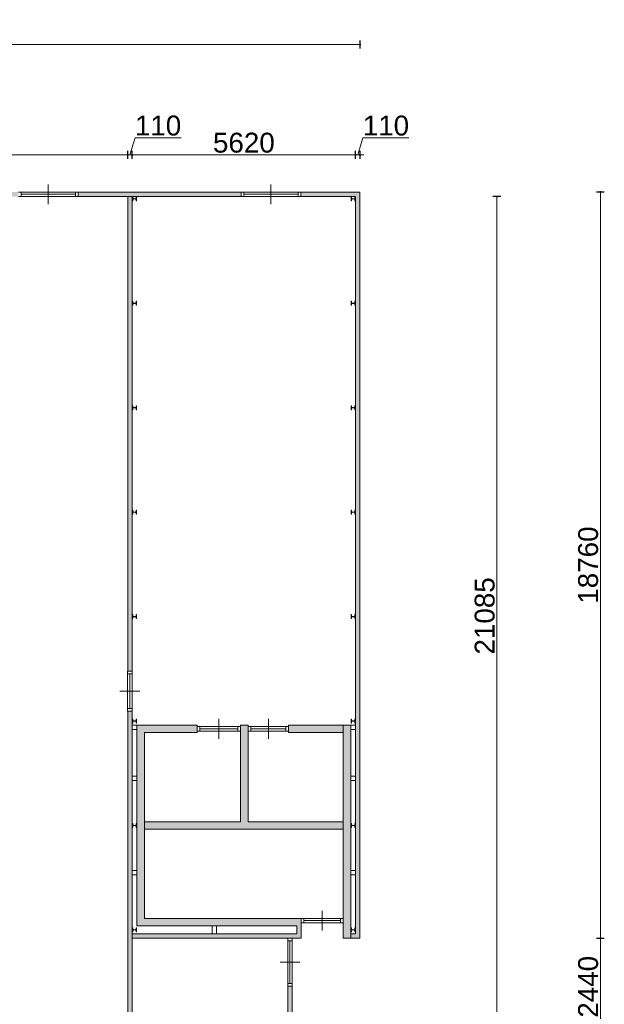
# Model space of a CAD drawing. Header units: millimetres. Extents: x 755778 to 1537169, y 90093 to 392038.
# Tile 55 of 134: x 832180 to 846880, y 360518 to 385267. Entities that reach past the tile are written whole.
import ezdxf

# ---------------------------------------------------------------- set-up
doc = ezdxf.new("R2010")
doc.units = ezdxf.units.MM
doc.layers.add('maatlijnen', color=7, linetype='Continuous')
doc.layers.add('NIV 00', color=7, linetype='Continuous')
doc.styles.get("Standard").update_dxf_attribs({"font": 'arial.ttf'})
doc.dimstyles.new('even', dxfattribs={"dimtxt": 500, "dimasz": 50, "dimexe": 100, "dimexo": 0, "dimgap": 50, "dimtad": 1, "dimdec": 0, "dimzin": 0, "dimdsep": 46, "dimtxsty": 'Standard', "dimblk": 'DOT', "dimcen": 1, "dimclrd": 7, "dimclre": 7, "dimclrt": 7, "dimadec": 0, "dimazin": 0, "dimtfac": 1, "dimtdec": 0, "dimtofl": 0, "dimtmove": 0, "dimatfit": 2, "dimldrblk": 'DOT', "dimfxl": 100, "dimfxlon": 1, "dimtolj": 1, "dimtzin": 0, "dimlwd": 5, "dimarcsym": 0})

# ---------------------------------------------------------------- blocks, each defined once
blk = doc.blocks.new('_Dot')
at = {"color": 0, "linetype": 'ByBlock', "lineweight": -2}
blk.add_line((-0.5, 0), (-1, 0), dxfattribs=at)
at = {"color": 0, "linetype": 'ByBlock', "const_width": 0.5}
blk.add_lwpolyline([(-0.25, 0, 1), (0.25, 0, 1)], format="xyb", close=True, dxfattribs=at)
blk = doc.blocks.new('*D106')
at = {"layer": 'Defpoints', "color": 0, "lineweight": 5, "transparency": 16777216}
for p in [(834897, 381867), (792637, 381175), (834897, 380126)]:
    blk.add_point(p, dxfattribs=at)
at = {"layer": 'maatlijnen', "color": 7, "lineweight": -2, "transparency": 16777216}
for p, q in [((792637, 381767), (792637, 381967)), ((834897, 381767), (834897, 381967))]:
    blk.add_line(p, q, dxfattribs=at)
at = {"layer": 'maatlijnen', "color": 7, "lineweight": 5, "transparency": 16777216}
blk.add_line((792687, 381867), (834847, 381867), dxfattribs=at)
at = {"layer": 'maatlijnen', "color": 7, "lineweight": 5, "transparency": 16777216, "xscale": 50, "yscale": 50, "zscale": 50, "rotation": 180}
blk.add_blockref('_Dot', (792637, 381867), dxfattribs=at)
at = {"layer": 'maatlijnen', "color": 7, "lineweight": 5, "transparency": 16777216, "xscale": 50, "yscale": 50, "zscale": 50}
blk.add_blockref('_Dot', (834897, 381867), dxfattribs=at)
at = {"layer": 'maatlijnen', "color": 7, "lineweight": 5, "transparency": 16777216, "insert": (813767, 382173), "char_height": 500, "attachment_point": 5}
blk.add_mtext('\\A1;42260', dxfattribs=at)
blk = doc.blocks.new('*D107')
at = {"layer": 'Defpoints', "color": 0, "lineweight": 5, "transparency": 16777216}
for p in [(835007, 381867), (834897, 380126), (835007, 380116)]:
    blk.add_point(p, dxfattribs=at)
at = {"layer": 'maatlijnen', "color": 7, "lineweight": 5, "transparency": 16777216}
for p, q in [((834952, 381867), (835081, 382298)), ((835081, 382298), (836237, 382298)), ((834847, 381867), (834797, 381867)), ((834897, 381867), (835007, 381867)), ((835057, 381867), (835107, 381867))]:
    blk.add_line(p, q, dxfattribs=at)
at = {"layer": 'maatlijnen', "color": 7, "lineweight": -2, "transparency": 16777216}
for p, q in [((834897, 381767), (834897, 381967)), ((835007, 381767), (835007, 381967))]:
    blk.add_line(p, q, dxfattribs=at)
at = {"layer": 'maatlijnen', "color": 7, "lineweight": 5, "transparency": 16777216, "xscale": 50, "yscale": 50, "zscale": 50}
blk.add_blockref('_Dot', (834897, 381867), dxfattribs=at)
at = {"layer": 'maatlijnen', "color": 7, "lineweight": 5, "transparency": 16777216, "xscale": 50, "yscale": 50, "zscale": 50, "rotation": 180}
blk.add_blockref('_Dot', (835007, 381867), dxfattribs=at)
at = {"layer": 'maatlijnen', "color": 7, "lineweight": 5, "transparency": 16777216, "insert": (835659, 382603), "char_height": 500, "attachment_point": 5}
blk.add_mtext('\\A1;110', dxfattribs=at)
blk = doc.blocks.new('*D108')
at = {"layer": 'Defpoints', "color": 0, "lineweight": 5, "transparency": 16777216}
for p in [(840627, 381867), (835007, 380116), (840627, 379707)]:
    blk.add_point(p, dxfattribs=at)
at = {"layer": 'maatlijnen', "color": 7, "lineweight": -2, "transparency": 16777216}
for p, q in [((835007, 381767), (835007, 381967)), ((840627, 381767), (840627, 381967))]:
    blk.add_line(p, q, dxfattribs=at)
at = {"layer": 'maatlijnen', "color": 7, "lineweight": 5, "transparency": 16777216}
blk.add_line((835057, 381867), (840577, 381867), dxfattribs=at)
at = {"layer": 'maatlijnen', "color": 7, "lineweight": 5, "transparency": 16777216, "xscale": 50, "yscale": 50, "zscale": 50, "rotation": 180}
blk.add_blockref('_Dot', (835007, 381867), dxfattribs=at)
at = {"layer": 'maatlijnen', "color": 7, "lineweight": 5, "transparency": 16777216, "xscale": 50, "yscale": 50, "zscale": 50}
blk.add_blockref('_Dot', (840627, 381867), dxfattribs=at)
at = {"layer": 'maatlijnen', "color": 7, "lineweight": 5, "transparency": 16777216, "insert": (837817, 382173), "char_height": 500, "attachment_point": 5}
blk.add_mtext('\\A1;5620', dxfattribs=at)
blk = doc.blocks.new('*D109')
at = {"layer": 'Defpoints', "color": 0, "lineweight": 5, "transparency": 16777216}
for p in [(840737, 381867), (840627, 379707), (840737, 379717)]:
    blk.add_point(p, dxfattribs=at)
at = {"layer": 'maatlijnen', "color": 7, "lineweight": 5, "transparency": 16777216}
for p, q in [((840682, 381867), (840811, 382298)), ((840811, 382298), (841967, 382298)), ((840577, 381867), (840527, 381867)), ((840627, 381867), (840737, 381867)), ((840787, 381867), (840837, 381867))]:
    blk.add_line(p, q, dxfattribs=at)
at = {"layer": 'maatlijnen', "color": 7, "lineweight": -2, "transparency": 16777216}
for p, q in [((840627, 381767), (840627, 381967)), ((840737, 381767), (840737, 381967))]:
    blk.add_line(p, q, dxfattribs=at)
at = {"layer": 'maatlijnen', "color": 7, "lineweight": 5, "transparency": 16777216, "xscale": 50, "yscale": 50, "zscale": 50}
blk.add_blockref('_Dot', (840627, 381867), dxfattribs=at)
at = {"layer": 'maatlijnen', "color": 7, "lineweight": 5, "transparency": 16777216, "xscale": 50, "yscale": 50, "zscale": 50, "rotation": 180}
blk.add_blockref('_Dot', (840737, 381867), dxfattribs=at)
at = {"layer": 'maatlijnen', "color": 7, "lineweight": 5, "transparency": 16777216, "insert": (841389, 382603), "char_height": 500, "attachment_point": 5}
blk.add_mtext('\\A1;110', dxfattribs=at)
blk = doc.blocks.new('*D110')
at = {"layer": 'Defpoints', "color": 0, "lineweight": 5, "transparency": 16777216}
for p in [(840737, 384641), (788197, 380938), (840737, 380938)]:
    blk.add_point(p, dxfattribs=at)
at = {"layer": 'maatlijnen', "color": 7, "lineweight": -2, "transparency": 16777216}
for p, q in [((788197, 384541), (788197, 384741)), ((840737, 384541), (840737, 384741))]:
    blk.add_line(p, q, dxfattribs=at)
at = {"layer": 'maatlijnen', "color": 7, "lineweight": 5, "transparency": 16777216}
blk.add_line((788247, 384641), (840687, 384641), dxfattribs=at)
at = {"layer": 'maatlijnen', "color": 7, "lineweight": 5, "transparency": 16777216, "xscale": 50, "yscale": 50, "zscale": 50, "rotation": 180}
blk.add_blockref('_Dot', (788197, 384641), dxfattribs=at)
at = {"layer": 'maatlijnen', "color": 7, "lineweight": 5, "transparency": 16777216, "xscale": 50, "yscale": 50, "zscale": 50}
blk.add_blockref('_Dot', (840737, 384641), dxfattribs=at)
at = {"layer": 'maatlijnen', "color": 7, "lineweight": 5, "transparency": 16777216, "insert": (814467, 384946), "char_height": 500, "attachment_point": 5}
blk.add_mtext('\\A1;52540', dxfattribs=at)
blk = doc.blocks.new('*D118')
at = {"layer": 'Defpoints', "color": 0, "lineweight": 5, "transparency": 16777216}
for p in [(840737, 362178), (846780, 362178), (840737, 359738)]:
    blk.add_point(p, dxfattribs=at)
at = {"layer": 'maatlijnen', "color": 7, "lineweight": -2, "transparency": 16777216}
for p, q in [((846680, 362178), (846880, 362178)), ((846680, 359738), (846880, 359738))]:
    blk.add_line(p, q, dxfattribs=at)
at = {"layer": 'maatlijnen', "color": 7, "lineweight": 5, "transparency": 16777216}
blk.add_line((846780, 359788), (846780, 362128), dxfattribs=at)
at = {"layer": 'maatlijnen', "color": 7, "lineweight": 5, "transparency": 16777216, "xscale": 50, "yscale": 50, "zscale": 50}
for p, rotation in [((846780, 362178), 90), ((846780, 359738), 270)]:
    blk.add_blockref('_Dot', p, dxfattribs=dict(at, rotation=rotation))
at = {"layer": 'maatlijnen', "color": 7, "lineweight": 5, "transparency": 16777216, "insert": (846475, 360958), "char_height": 500, "attachment_point": 5, "rotation": 90}
blk.add_mtext('\\A1;2440', dxfattribs=at)
blk = doc.blocks.new('*D119')
at = {"layer": 'Defpoints', "color": 0, "lineweight": 5, "transparency": 16777216}
for p in [(840737, 380938), (846780, 380938), (840737, 362178)]:
    blk.add_point(p, dxfattribs=at)
at = {"layer": 'maatlijnen', "color": 7, "lineweight": -2, "transparency": 16777216}
for p, q in [((846680, 380938), (846880, 380938)), ((846680, 362178), (846880, 362178))]:
    blk.add_line(p, q, dxfattribs=at)
at = {"layer": 'maatlijnen', "color": 7, "lineweight": 5, "transparency": 16777216}
blk.add_line((846780, 362228), (846780, 380888), dxfattribs=at)
at = {"layer": 'maatlijnen', "color": 7, "lineweight": 5, "transparency": 16777216, "xscale": 50, "yscale": 50, "zscale": 50}
for p, rotation in [((846780, 380938), 90), ((846780, 362178), 270)]:
    blk.add_blockref('_Dot', p, dxfattribs=dict(at, rotation=rotation))
at = {"layer": 'maatlijnen', "color": 7, "lineweight": 5, "transparency": 16777216, "insert": (846475, 371558), "char_height": 500, "attachment_point": 5, "rotation": 90}
blk.add_mtext('\\A1;18760', dxfattribs=at)
blk = doc.blocks.new('*D120')
at = {"layer": 'Defpoints', "color": 0, "lineweight": 5, "transparency": 16777216}
for p in [(844812, 380823), (844180, 359738), (844812, 359738)]:
    blk.add_point(p, dxfattribs=at)
at = {"layer": 'maatlijnen', "color": 7, "lineweight": -2, "transparency": 16777216}
for p, q in [((844280, 380823), (844080, 380823)), ((844280, 359738), (844080, 359738))]:
    blk.add_line(p, q, dxfattribs=at)
at = {"layer": 'maatlijnen', "color": 7, "lineweight": 5, "transparency": 16777216}
blk.add_line((844180, 380773), (844180, 359788), dxfattribs=at)
at = {"layer": 'maatlijnen', "color": 7, "lineweight": 5, "transparency": 16777216, "xscale": 50, "yscale": 50, "zscale": 50}
for p, rotation in [((844180, 380823), 90), ((844180, 359738), 270)]:
    blk.add_blockref('_Dot', p, dxfattribs=dict(at, rotation=rotation))
at = {"layer": 'maatlijnen', "color": 7, "lineweight": 5, "transparency": 16777216, "insert": (843874, 370281), "char_height": 500, "attachment_point": 5, "rotation": 90}
blk.add_mtext('\\A1;21085', dxfattribs=at)

msp = doc.modelspace()

# ---------------------------------------------------------------- hatches: boundary and pattern name
at = {"layer": 'NIV 00', "lineweight": 5}
h = msp.add_hatch(color=7, dxfattribs=at)
h.dxf.hatch_style = 1
h.paths.add_polyline_path([(788306.8, 380823.1), (790396.8, 380823.1), (790396.8, 380933.1), (788196.8, 380933.1), (788196.8, 369366.8), (788306.8, 369366.8)])
h.paths.add_polyline_path([(792946.8, 380933.1), (791896.8, 380933.1), (791896.8, 380823.1), (792946.8, 380823.1)])
h.paths.add_polyline_path([(798546.8, 380933.1), (794446.8, 380933.1), (794446.8, 380823.1), (798546.8, 380823.1)])
h.paths.add_polyline_path([(804146.8, 380933.1), (800046.8, 380933.1), (800046.8, 380823.1), (804146.8, 380823.1)])
h.paths.add_polyline_path([(809746.8, 380933.1), (805646.8, 380933.1), (805646.8, 380823.1), (809746.8, 380823.1)])
h.paths.add_polyline_path([(815346.8, 380933.1), (811246.8, 380933.1), (811246.8, 380823.1), (815346.8, 380823.1)])
h.paths.add_polyline_path([(820946.8, 380933.1), (816846.8, 380933.1), (816846.8, 380823.1), (820946.8, 380823.1)])
h.paths.add_polyline_path([(826546.8, 380933.1), (822446.8, 380933.1), (822446.8, 380823.1), (826546.8, 380823.1)])
h.paths.add_polyline_path([(832146.8, 380933.1), (828046.8, 380933.1), (828046.8, 380823.1), (832146.8, 380823.1)])
h.paths.add_polyline_path([(837746.8, 380933.1), (833646.8, 380933.1), (833646.8, 380823.1), (837746.8, 380823.1)])
h.paths.add_polyline_path([(840736.8, 380933.1), (839246.8, 380933.1), (839246.8, 380823.1), (840626.8, 380823.1), (840626.8, 362288.1), (840506.8, 362288.1), (840506.8, 362178.1), (840736.8, 362178.1)])
h.paths.add_polyline_path([(835006.8, 380823.1), (834896.8, 380823.1), (834896.8, 368888.1), (835006.8, 368888.1)])
h = msp.add_hatch(color=7, dxfattribs=at)
h.dxf.hatch_style = 1
h.paths.add_polyline_path([(836639.3, 367538.1), (835126.8, 367538.1), (835126.8, 367428.1), (835126.8, 362488.1), (839149.8, 362488.1), (839149.8, 362288.1), (835006.8, 362288.1), (835006.8, 362178.1), (839259.8, 362178.1), (839259.8, 362678.1), (835316.8, 362678.1), (835316.8, 367348.1), (836639.3, 367348.1)])
h.paths.add_polyline_path([(837923.4, 367538.1), (837733.4, 367538.1), (837733.4, 365108.1), (835316.8, 365108.1), (835316.8, 364918.1), (840316.8, 364918.1), (840316.8, 365108.1), (837923.4, 365108.1)])
h.paths.add_polyline_path([(840316.8, 367538.1), (838942.7, 367538.1), (838942.7, 367348.1), (840316.8, 367348.1)], flags=17)
h.paths.add_polyline_path([(840506.8, 367538.1), (840316.8, 367538.1), (840316.8, 367348.1), (840316.8, 362178.1), (840506.8, 362178.1), (840506.8, 362288.1)])
h.paths.add_polyline_path([(839032.6, 360971.1), (838918.6, 360971.1), (838918.6, 359805.1), (839032.6, 359805.1)])
h.paths.add_polyline_path([(835006.8, 367888.1), (834896.8, 367888.1), (834896.8, 359738.1), (835006.8, 359738.1)])

# ---------------------------------------------------------------- linework, layer by layer
at = {"layer": 'NIV 00', "color": 7, "lineweight": 5}
for p, q in [((832213.8, 380935.1), (832146.8, 380935.1)), ((832213.8, 380935.1), (832213.8, 380821.1)), ((833579.8, 380935.1), (832213.8, 380935.1)), ((832896.8, 380628.1), (832896.8, 381128.1)), ((833646.8, 380935.1), (833579.8, 380935.1)), ((833579.8, 380935.1), (833579.8, 380821.1)), ((833646.8, 380935.1), (833646.8, 380821.1)), ((833646.8, 380933.1), (833646.8, 380823.1)), ((837746.8, 380933.1), (833646.8, 380933.1)), ((837813.8, 380935.1), (837746.8, 380935.1)), ((837746.8, 380935.1), (837746.8, 380821.1)), ((837746.8, 380823.1), (837746.8, 380933.1)), ((837813.8, 380935.1), (837813.8, 380821.1)), ((839179.8, 380935.1), (837813.8, 380935.1)), ((838496.8, 380628.1), (838496.8, 381128.1)), ((839246.8, 380935.1), (839179.8, 380935.1)), ((839179.8, 380935.1), (839179.8, 380821.1)), ((839246.8, 380935.1), (839246.8, 380821.1)), ((840736.8, 380933.1), (839246.8, 380933.1)), ((839246.8, 380933.1), (839246.8, 380823.1)), ((840736.8, 362178.1), (840736.8, 380933.1)), ((832146.8, 380821.1), (832213.8, 380821.1)), ((833579.8, 380878.1), (832213.8, 380878.1)), ((833579.8, 380821.1), (832213.8, 380821.1)), ((833579.8, 380821.1), (833646.8, 380821.1)), ((833646.8, 380823.1), (837746.8, 380823.1)), ((835006.8, 380823.1), (834896.8, 380823.1)), ((834896.8, 380823.1), (834896.8, 368888.1)), ((835006.8, 368888.1), (835006.8, 380823.1)), ((837746.8, 380821.1), (837813.8, 380821.1)), ((839179.8, 380878.1), (837813.8, 380878.1)), ((839179.8, 380821.1), (837813.8, 380821.1)), ((839179.8, 380821.1), (839246.8, 380821.1)), ((839246.8, 380823.1), (840626.8, 380823.1)), ((840626.8, 380823.1), (840626.8, 362288.1)), ((834894.8, 368888.1), (834894.8, 368821.1)), ((835008.8, 368888.1), (834894.8, 368888.1)), ((835008.8, 368821.1), (834894.8, 368821.1)), ((834894.8, 368821.1), (834894.8, 367955.1)), ((834896.8, 368888.1), (835006.8, 368888.1)), ((834951.8, 368821.1), (834951.8, 367955.1)), ((835008.8, 368821.1), (835008.8, 368888.1)), ((835008.8, 368821.1), (835008.8, 367955.1)), ((834701.8, 368388.1), (835201.8, 368388.1)), ((834894.8, 367955.1), (834894.8, 367888.1)), ((835008.8, 367955.1), (834894.8, 367955.1)), ((835008.8, 367888.1), (834894.8, 367888.1)), ((835006.8, 367888.1), (834896.8, 367888.1)), ((834896.8, 367888.1), (834896.8, 359738.1)), ((835006.8, 359738.1), (835006.8, 367888.1)), ((835008.8, 367888.1), (835008.8, 367955.1)), ((835006.8, 367538.1), (835006.8, 367428.1)), ((835126.8, 367538.1), (835006.8, 367538.1)), ((835126.8, 367428.1), (835126.8, 367538.1)), ((836639.3, 367538.1), (835126.8, 367538.1)), ((835126.8, 367538.1), (835126.8, 362488.1)), ((836639.3, 367348.1), (836639.3, 367538.1)), ((837186.3, 367193.1), (837186.3, 367693.1)), ((837733.4, 367538.1), (837923.4, 367538.1)), ((837733.4, 365108.1), (837733.4, 367538.1)), ((837923.4, 367538.1), (837923.4, 365108.1)), ((838433, 367193.1), (838433, 367693.1)), ((838942.7, 367538.1), (838942.7, 367348.1)), ((840316.8, 367538.1), (838942.7, 367538.1)), ((840316.8, 367538.1), (840316.8, 362178.1)), ((840506.8, 367538.1), (840316.8, 367538.1)), ((840316.8, 367348.1), (840316.8, 367538.1)), ((840506.8, 367538.1), (840506.8, 367428.1)), ((840626.8, 367538.1), (840506.8, 367538.1)), ((840506.8, 362178.1), (840506.8, 367538.1)), ((840626.8, 367428.1), (840626.8, 367538.1)), ((835006.8, 367428.1), (835126.8, 367428.1)), ((835316.8, 362678.1), (835316.8, 367348.1)), ((835316.8, 367348.1), (836639.3, 367348.1)), ((836706.3, 367500.1), (836639.3, 367500.1)), ((836639.3, 367500.1), (836639.3, 367386.1)), ((836639.3, 367386.1), (836706.3, 367386.1)), ((836706.3, 367500.1), (836706.3, 367386.1)), ((836706.3, 367500.1), (837666.4, 367500.1)), ((836706.3, 367443.1), (837666.4, 367443.1)), ((836706.3, 367386.1), (837666.4, 367386.1)), ((837733.4, 367500.1), (837666.4, 367500.1)), ((837666.4, 367500.1), (837666.4, 367386.1)), ((837666.4, 367386.1), (837733.4, 367386.1)), ((837733.4, 367500.1), (837733.4, 367386.1)), ((837990.4, 367500.1), (837923.4, 367500.1)), ((837923.4, 367500.1), (837923.4, 367386.1)), ((837923.4, 367386.1), (837990.4, 367386.1)), ((837990.4, 367500.1), (837990.4, 367386.1)), ((837990.4, 367500.1), (838875.7, 367500.1)), ((837990.4, 367443.1), (838875.7, 367443.1)), ((837990.4, 367386.1), (838875.7, 367386.1)), ((838942.7, 367500.1), (838875.7, 367500.1)), ((838875.7, 367500.1), (838875.7, 367386.1)), ((838875.7, 367386.1), (838942.7, 367386.1)), ((838942.7, 367500.1), (838942.7, 367386.1)), ((838942.7, 367348.1), (840316.8, 367348.1)), ((840506.8, 367428.1), (840626.8, 367428.1)), ((835006.8, 366253.7), (835006.8, 366143.7)), ((835126.8, 366253.7), (835006.8, 366253.7)), ((835006.8, 366143.7), (835126.8, 366143.7)), ((835126.8, 366143.7), (835126.8, 366253.7)), ((840506.8, 366253.7), (840506.8, 366143.7)), ((840626.8, 366253.7), (840506.8, 366253.7)), ((840506.8, 366143.7), (840626.8, 366143.7)), ((840626.8, 366143.7), (840626.8, 366253.7)), ((835316.8, 364918.1), (835316.8, 365108.1)), ((835316.8, 365108.1), (837733.4, 365108.1)), ((837923.4, 365108.1), (840316.8, 365108.1)), ((840316.8, 365108.1), (840316.8, 364918.1)), ((840316.8, 364918.1), (835316.8, 364918.1)), ((835006.8, 363772.4), (835006.8, 363882.4)), ((835006.8, 363882.4), (835126.8, 363882.4)), ((835126.8, 363882.4), (835126.8, 363772.4)), ((840506.8, 363772.4), (840506.8, 363882.4)), ((840506.8, 363882.4), (840626.8, 363882.4)), ((840626.8, 363882.4), (840626.8, 363772.4)), ((835126.8, 363772.4), (835006.8, 363772.4)), ((840626.8, 363772.4), (840506.8, 363772.4)), ((839788.3, 362371.1), (839788.3, 362871.1)), ((839259.8, 362678.1), (835316.8, 362678.1)), ((839326.8, 362678.1), (839259.8, 362678.1)), ((839259.8, 362678.1), (839259.8, 362564.1)), ((839259.8, 362178.1), (839259.8, 362678.1)), ((839326.8, 362678.1), (839326.8, 362564.1)), ((840249.8, 362678.1), (839326.8, 362678.1)), ((840249.8, 362621.1), (839326.8, 362621.1)), ((840316.8, 362678.1), (840249.8, 362678.1)), ((840249.8, 362678.1), (840249.8, 362564.1)), ((840316.8, 362678.1), (840316.8, 362564.1)), ((835126.8, 362488.1), (839149.8, 362488.1)), ((837021.8, 362488.1), (837021.8, 362288.1)), ((837131.8, 362488.1), (837021.8, 362488.1)), ((837131.8, 362288.1), (837131.8, 362488.1)), ((839149.8, 362488.1), (839149.8, 362288.1)), ((839259.8, 362564.1), (839326.8, 362564.1)), ((840249.8, 362564.1), (839326.8, 362564.1)), ((840249.8, 362564.1), (840316.8, 362564.1)), ((835006.8, 362288.1), (835006.8, 362178.1)), ((839149.8, 362288.1), (835006.8, 362288.1)), ((835006.8, 362178.1), (839259.8, 362178.1)), ((837021.8, 362288.1), (837131.8, 362288.1)), ((838918.6, 362178.1), (838918.6, 362111.1)), ((839032.6, 362178.1), (838918.6, 362178.1)), ((839032.6, 362111.1), (838918.6, 362111.1)), ((838918.6, 362111.1), (838918.6, 361038.1)), ((838975.6, 362111.1), (838975.6, 361038.1)), ((839032.6, 362111.1), (839032.6, 362178.1)), ((839032.6, 362111.1), (839032.6, 361038.1)), ((840316.8, 362178.1), (840506.8, 362178.1)), ((840506.8, 362288.1), (840506.8, 362178.1)), ((840626.8, 362288.1), (840506.8, 362288.1)), ((840506.8, 362178.1), (840736.8, 362178.1)), ((838725.6, 361574.6), (839225.6, 361574.6)), ((838918.6, 361038.1), (838918.6, 360971.1)), ((839032.6, 361038.1), (838918.6, 361038.1)), ((839032.6, 360971.1), (838918.6, 360971.1)), ((838918.6, 360971.1), (838918.6, 359805.1)), ((839032.6, 360971.1), (839032.6, 361038.1)), ((839032.6, 360971.1), (839032.6, 359805.1))]:
    msp.add_line(p, q, dxfattribs=at)
at = {"layer": 'NIV 00', "linetype": 'ByBlock', "lineweight": 5}
for p, q in [((835026.8, 380813.1), (835018.8, 380813.1)), ((835018.8, 380813.1), (835018.8, 380713.1)), ((835018.8, 380713.1), (835026.8, 380713.1)), ((835026.8, 380777.6), (835026.8, 380813.1)), ((835026.8, 380713.1), (835026.8, 380748.6)), ((835094.8, 380765.6), (835038.8, 380765.6)), ((835038.8, 380760.6), (835094.8, 380760.6)), ((835114.8, 380813.1), (835106.8, 380813.1)), ((835106.8, 380813.1), (835106.8, 380777.6)), ((835106.8, 380748.6), (835106.8, 380713.1)), ((835106.8, 380713.1), (835114.8, 380713.1)), ((835114.8, 380713.1), (835114.8, 380813.1)), ((840526.8, 380813.1), (840518.8, 380813.1)), ((840518.8, 380813.1), (840518.8, 380713.1)), ((840518.8, 380713.1), (840526.8, 380713.1)), ((840526.8, 380777.6), (840526.8, 380813.1)), ((840526.8, 380713.1), (840526.8, 380748.6)), ((840594.8, 380765.6), (840538.8, 380765.6)), ((840538.8, 380760.6), (840594.8, 380760.6)), ((840614.8, 380813.1), (840606.8, 380813.1)), ((840606.8, 380813.1), (840606.8, 380777.6)), ((840606.8, 380748.6), (840606.8, 380713.1)), ((840606.8, 380713.1), (840614.8, 380713.1)), ((840614.8, 380713.1), (840614.8, 380813.1)), ((835026.8, 378188.1), (835018.8, 378188.1)), ((835018.8, 378188.1), (835018.8, 378088.1)), ((835026.8, 378152.6), (835026.8, 378188.1)), ((835114.8, 378188.1), (835106.8, 378188.1)), ((835106.8, 378188.1), (835106.8, 378152.6)), ((835114.8, 378088.1), (835114.8, 378188.1)), ((840526.8, 378188.1), (840518.8, 378188.1)), ((840518.8, 378188.1), (840518.8, 378088.1)), ((840526.8, 378152.6), (840526.8, 378188.1)), ((840614.8, 378188.1), (840606.8, 378188.1)), ((840606.8, 378188.1), (840606.8, 378152.6)), ((840614.8, 378088.1), (840614.8, 378188.1)), ((835018.8, 378088.1), (835026.8, 378088.1)), ((835026.8, 378088.1), (835026.8, 378123.6)), ((835094.8, 378140.6), (835038.8, 378140.6)), ((835038.8, 378135.6), (835094.8, 378135.6)), ((835106.8, 378123.6), (835106.8, 378088.1)), ((835106.8, 378088.1), (835114.8, 378088.1)), ((840518.8, 378088.1), (840526.8, 378088.1)), ((840526.8, 378088.1), (840526.8, 378123.6)), ((840594.8, 378140.6), (840538.8, 378140.6)), ((840538.8, 378135.6), (840594.8, 378135.6)), ((840606.8, 378123.6), (840606.8, 378088.1)), ((840606.8, 378088.1), (840614.8, 378088.1)), ((835026.8, 375563.1), (835018.8, 375563.1)), ((835018.8, 375563.1), (835018.8, 375463.1)), ((835018.8, 375463.1), (835026.8, 375463.1)), ((835026.8, 375527.6), (835026.8, 375563.1)), ((835026.8, 375463.1), (835026.8, 375498.6)), ((835094.8, 375515.6), (835038.8, 375515.6)), ((835038.8, 375510.6), (835094.8, 375510.6)), ((835114.8, 375563.1), (835106.8, 375563.1)), ((835106.8, 375563.1), (835106.8, 375527.6)), ((835106.8, 375498.6), (835106.8, 375463.1)), ((835106.8, 375463.1), (835114.8, 375463.1)), ((835114.8, 375463.1), (835114.8, 375563.1)), ((840526.8, 375563.1), (840518.8, 375563.1)), ((840518.8, 375563.1), (840518.8, 375463.1)), ((840518.8, 375463.1), (840526.8, 375463.1)), ((840526.8, 375527.6), (840526.8, 375563.1)), ((840526.8, 375463.1), (840526.8, 375498.6)), ((840594.8, 375515.6), (840538.8, 375515.6)), ((840538.8, 375510.6), (840594.8, 375510.6)), ((840614.8, 375563.1), (840606.8, 375563.1)), ((840606.8, 375563.1), (840606.8, 375527.6)), ((840606.8, 375498.6), (840606.8, 375463.1)), ((840606.8, 375463.1), (840614.8, 375463.1)), ((840614.8, 375463.1), (840614.8, 375563.1)), ((835026.8, 372938.1), (835018.8, 372938.1)), ((835018.8, 372938.1), (835018.8, 372838.1)), ((835018.8, 372838.1), (835026.8, 372838.1)), ((835026.8, 372902.6), (835026.8, 372938.1)), ((835026.8, 372838.1), (835026.8, 372873.6)), ((835094.8, 372890.6), (835038.8, 372890.6)), ((835038.8, 372885.6), (835094.8, 372885.6)), ((835114.8, 372938.1), (835106.8, 372938.1)), ((835106.8, 372938.1), (835106.8, 372902.6)), ((835106.8, 372873.6), (835106.8, 372838.1)), ((835106.8, 372838.1), (835114.8, 372838.1)), ((835114.8, 372838.1), (835114.8, 372938.1)), ((840526.8, 372938.1), (840518.8, 372938.1)), ((840518.8, 372938.1), (840518.8, 372838.1)), ((840518.8, 372838.1), (840526.8, 372838.1)), ((840526.8, 372902.6), (840526.8, 372938.1)), ((840526.8, 372838.1), (840526.8, 372873.6)), ((840594.8, 372890.6), (840538.8, 372890.6)), ((840538.8, 372885.6), (840594.8, 372885.6)), ((840614.8, 372938.1), (840606.8, 372938.1)), ((840606.8, 372938.1), (840606.8, 372902.6)), ((840606.8, 372873.6), (840606.8, 372838.1)), ((840606.8, 372838.1), (840614.8, 372838.1)), ((840614.8, 372838.1), (840614.8, 372938.1)), ((835026.8, 370313.1), (835018.8, 370313.1)), ((835018.8, 370313.1), (835018.8, 370213.1)), ((835026.8, 370277.6), (835026.8, 370313.1)), ((835094.8, 370265.6), (835038.8, 370265.6)), ((835038.8, 370260.6), (835094.8, 370260.6)), ((835114.8, 370313.1), (835106.8, 370313.1)), ((835106.8, 370313.1), (835106.8, 370277.6)), ((835114.8, 370213.1), (835114.8, 370313.1)), ((840526.8, 370313.1), (840518.8, 370313.1)), ((840518.8, 370313.1), (840518.8, 370213.1)), ((840526.8, 370277.6), (840526.8, 370313.1)), ((840594.8, 370265.6), (840538.8, 370265.6)), ((840538.8, 370260.6), (840594.8, 370260.6)), ((840614.8, 370313.1), (840606.8, 370313.1)), ((840606.8, 370313.1), (840606.8, 370277.6)), ((840614.8, 370213.1), (840614.8, 370313.1)), ((835018.8, 370213.1), (835026.8, 370213.1)), ((835026.8, 370213.1), (835026.8, 370248.6)), ((835106.8, 370248.6), (835106.8, 370213.1)), ((835106.8, 370213.1), (835114.8, 370213.1)), ((840518.8, 370213.1), (840526.8, 370213.1)), ((840526.8, 370213.1), (840526.8, 370248.6)), ((840606.8, 370248.6), (840606.8, 370213.1)), ((840606.8, 370213.1), (840614.8, 370213.1)), ((835026.8, 367688.1), (835018.8, 367688.1)), ((835018.8, 367688.1), (835018.8, 367588.1)), ((835018.8, 367588.1), (835026.8, 367588.1)), ((835026.8, 367652.6), (835026.8, 367688.1)), ((835026.8, 367588.1), (835026.8, 367623.6)), ((835094.8, 367640.6), (835038.8, 367640.6)), ((835038.8, 367635.6), (835094.8, 367635.6)), ((835114.8, 367688.1), (835106.8, 367688.1)), ((835106.8, 367688.1), (835106.8, 367652.6)), ((835106.8, 367623.6), (835106.8, 367588.1)), ((835106.8, 367588.1), (835114.8, 367588.1)), ((835114.8, 367588.1), (835114.8, 367688.1)), ((840526.8, 367688.1), (840518.8, 367688.1)), ((840518.8, 367688.1), (840518.8, 367588.1)), ((840518.8, 367588.1), (840526.8, 367588.1)), ((840526.8, 367652.6), (840526.8, 367688.1)), ((840526.8, 367588.1), (840526.8, 367623.6)), ((840594.8, 367640.6), (840538.8, 367640.6)), ((840538.8, 367635.6), (840594.8, 367635.6)), ((840614.8, 367688.1), (840606.8, 367688.1)), ((840606.8, 367688.1), (840606.8, 367652.6)), ((840606.8, 367623.6), (840606.8, 367588.1)), ((840606.8, 367588.1), (840614.8, 367588.1)), ((840614.8, 367588.1), (840614.8, 367688.1)), ((835026.8, 365063.1), (835018.8, 365063.1)), ((835018.8, 365063.1), (835018.8, 364963.1)), ((835026.8, 365027.6), (835026.8, 365063.1)), ((835114.8, 365063.1), (835106.8, 365063.1)), ((835106.8, 365063.1), (835106.8, 365027.6)), ((835114.8, 364963.1), (835114.8, 365063.1)), ((840526.8, 365063.1), (840518.8, 365063.1)), ((840518.8, 365063.1), (840518.8, 364963.1)), ((840526.8, 365027.6), (840526.8, 365063.1)), ((840614.8, 365063.1), (840606.8, 365063.1)), ((840606.8, 365063.1), (840606.8, 365027.6)), ((840614.8, 364963.1), (840614.8, 365063.1)), ((835018.8, 364963.1), (835026.8, 364963.1)), ((835026.8, 364963.1), (835026.8, 364998.6)), ((835094.8, 365015.6), (835038.8, 365015.6)), ((835038.8, 365010.6), (835094.8, 365010.6)), ((835106.8, 364998.6), (835106.8, 364963.1)), ((835106.8, 364963.1), (835114.8, 364963.1)), ((840518.8, 364963.1), (840526.8, 364963.1)), ((840526.8, 364963.1), (840526.8, 364998.6)), ((840594.8, 365015.6), (840538.8, 365015.6)), ((840538.8, 365010.6), (840594.8, 365010.6)), ((840606.8, 364998.6), (840606.8, 364963.1)), ((840606.8, 364963.1), (840614.8, 364963.1)), ((835026.8, 362438.1), (835018.8, 362438.1)), ((835018.8, 362438.1), (835018.8, 362338.1)), ((835026.8, 362402.6), (835026.8, 362438.1)), ((835026.8, 362338.1), (835026.8, 362373.6)), ((835094.8, 362390.6), (835038.8, 362390.6)), ((835038.8, 362385.6), (835094.8, 362385.6)), ((835114.8, 362438.1), (835106.8, 362438.1)), ((835106.8, 362438.1), (835106.8, 362402.6)), ((835106.8, 362373.6), (835106.8, 362338.1)), ((835114.8, 362338.1), (835114.8, 362438.1)), ((840526.8, 362438.1), (840518.8, 362438.1)), ((840518.8, 362438.1), (840518.8, 362338.1)), ((840526.8, 362402.6), (840526.8, 362438.1)), ((840526.8, 362338.1), (840526.8, 362373.6)), ((840594.8, 362390.6), (840538.8, 362390.6)), ((840538.8, 362385.6), (840594.8, 362385.6)), ((840614.8, 362438.1), (840606.8, 362438.1)), ((840606.8, 362438.1), (840606.8, 362402.6)), ((840606.8, 362373.6), (840606.8, 362338.1)), ((840614.8, 362338.1), (840614.8, 362438.1)), ((835018.8, 362338.1), (835026.8, 362338.1)), ((835106.8, 362338.1), (835114.8, 362338.1)), ((840518.8, 362338.1), (840526.8, 362338.1)), ((840606.8, 362338.1), (840614.8, 362338.1))]:
    msp.add_line(p, q, dxfattribs=at)
for centre, start, end in [((835038.8, 380777.6), 180, 269.99998), ((835038.8, 380748.6), 89.99994, 180), ((835094.8, 380777.6), 269.99998, 359.99996), ((835094.8, 380748.6), 359.99996, 89.99994), ((840538.8, 380777.6), 180, 269.99998), ((840538.8, 380748.6), 89.99994, 180), ((840594.8, 380777.6), 269.99998, 359.99996), ((840594.8, 380748.6), 359.99996, 89.99994), ((835038.8, 378152.6), 180, 269.99998), ((835038.8, 378123.6), 89.99994, 180), ((835094.8, 378152.6), 269.99998, 359.99996), ((835094.8, 378123.6), 359.99996, 89.99994), ((840538.8, 378152.6), 180, 269.99998), ((840538.8, 378123.6), 89.99994, 180), ((840594.8, 378152.6), 269.99998, 359.99996), ((840594.8, 378123.6), 359.99996, 89.99994), ((835038.8, 375527.6), 180, 269.99998), ((835038.8, 375498.6), 89.99994, 180), ((835094.8, 375527.6), 269.99998, 359.99996), ((835094.8, 375498.6), 359.99996, 89.99994), ((840538.8, 375527.6), 180, 269.99998), ((840538.8, 375498.6), 89.99994, 180), ((840594.8, 375527.6), 269.99998, 359.99996), ((840594.8, 375498.6), 359.99996, 89.99994), ((835038.8, 372902.6), 180, 269.99998), ((835038.8, 372873.6), 89.99994, 180), ((835094.8, 372902.6), 269.99998, 359.99996), ((835094.8, 372873.6), 359.99996, 89.99994), ((840538.8, 372902.6), 180, 269.99998), ((840538.8, 372873.6), 89.99994, 180), ((840594.8, 372902.6), 269.99998, 359.99996), ((840594.8, 372873.6), 359.99996, 89.99994), ((835038.8, 370277.6), 180, 269.99998), ((835038.8, 370248.6), 89.99994, 180), ((835094.8, 370277.6), 269.99998, 359.99996), ((835094.8, 370248.6), 359.99996, 89.99994), ((840538.8, 370277.6), 180, 269.99998), ((840538.8, 370248.6), 89.99994, 180), ((840594.8, 370277.6), 269.99998, 359.99996), ((840594.8, 370248.6), 359.99996, 89.99994), ((835038.8, 367652.6), 180, 269.99998), ((835038.8, 367623.6), 89.99994, 180), ((835094.8, 367652.6), 269.99998, 359.99996), ((835094.8, 367623.6), 359.99996, 89.99994), ((840538.8, 367652.6), 180, 269.99998), ((840538.8, 367623.6), 89.99994, 180), ((840594.8, 367652.6), 269.99998, 359.99996), ((840594.8, 367623.6), 359.99996, 89.99994), ((835038.8, 365027.6), 180, 269.99998), ((835038.8, 364998.6), 89.99994, 180), ((835094.8, 365027.6), 269.99998, 359.99996), ((835094.8, 364998.6), 359.99996, 89.99994), ((840538.8, 365027.6), 180, 269.99998), ((840538.8, 364998.6), 89.99994, 180), ((840594.8, 365027.6), 269.99998, 359.99996), ((840594.8, 364998.6), 359.99996, 89.99994), ((835038.8, 362402.6), 180, 269.99998), ((835038.8, 362373.6), 89.99994, 180), ((835094.8, 362402.6), 269.99998, 359.99996), ((835094.8, 362373.6), 359.99996, 89.99994), ((840538.8, 362402.6), 180, 269.99998), ((840538.8, 362373.6), 89.99994, 180), ((840594.8, 362402.6), 269.99998, 359.99996), ((840594.8, 362373.6), 359.99996, 89.99994)]:
    msp.add_arc(centre, 12, start, end, dxfattribs=at)

# ---------------------------------------------------------------- dimensions: what is measured, and where the dimension line sits
at = {"layer": 'maatlijnen', "lineweight": 5}
dim = msp.add_linear_dim(base=(840736.8, 384640.9), p1=(788196.8, 380938.2), p2=(840736.8, 380938.2), dimstyle='even', dxfattribs=at)
dim.commit()
dim.dimension.update_dxf_attribs({"geometry": '*D110', "text_midpoint": (814466.8, 384946.2)})
for base, p1, p2, picture, middle in [((835006.8, 381867.3), (834896.8, 380126.3), (835006.8, 380116), '*D107', (835130.9, 382602.8)), ((840736.8, 381867.3), (840626.8, 379706.7), (840736.8, 379717), '*D109', (840860.9, 382602.8)), ((834896.8, 381867.3), (792636.8, 381174.6), (834896.8, 380126.3), '*D106', (813766.8, 382172.6)), ((840626.8, 381867.3), (835006.8, 380116), (840626.8, 379706.7), '*D108', (837816.8, 382172.6))]:
    dim = msp.add_linear_dim(base=base, p1=p1, p2=p2, dimstyle='even', override={"dimtmove": 1}, dxfattribs=at)
    dim.commit()
    dim.dimension.update_dxf_attribs({"geometry": picture, "text_midpoint": middle})
for base, p1, p2, picture, middle in [((846779.8, 380938.2), (840736.8, 362178.1), (840736.8, 380938.2), '*D119', (846474.5, 371558.1)), ((846779.8, 362178.1), (840736.8, 359738.1), (840736.8, 362178.1), '*D118', (846474.5, 360958.1))]:
    dim = msp.add_linear_dim(base=base, p1=p1, p2=p2, angle=90, dimstyle='even', override={"dimtmove": 1}, dxfattribs=at)
    dim.commit()
    dim.dimension.update_dxf_attribs({"geometry": picture, "text_midpoint": middle})
dim = msp.add_linear_dim(base=(844179.5, 359738.1), p1=(844812.1, 380823.1), p2=(844812.1, 359738.1), angle=90, dimstyle='even', dxfattribs=at)
dim.commit()
dim.dimension.update_dxf_attribs({"geometry": '*D120', "text_midpoint": (843874.2, 370280.6)})

doc.saveas('drawing.dxf')
